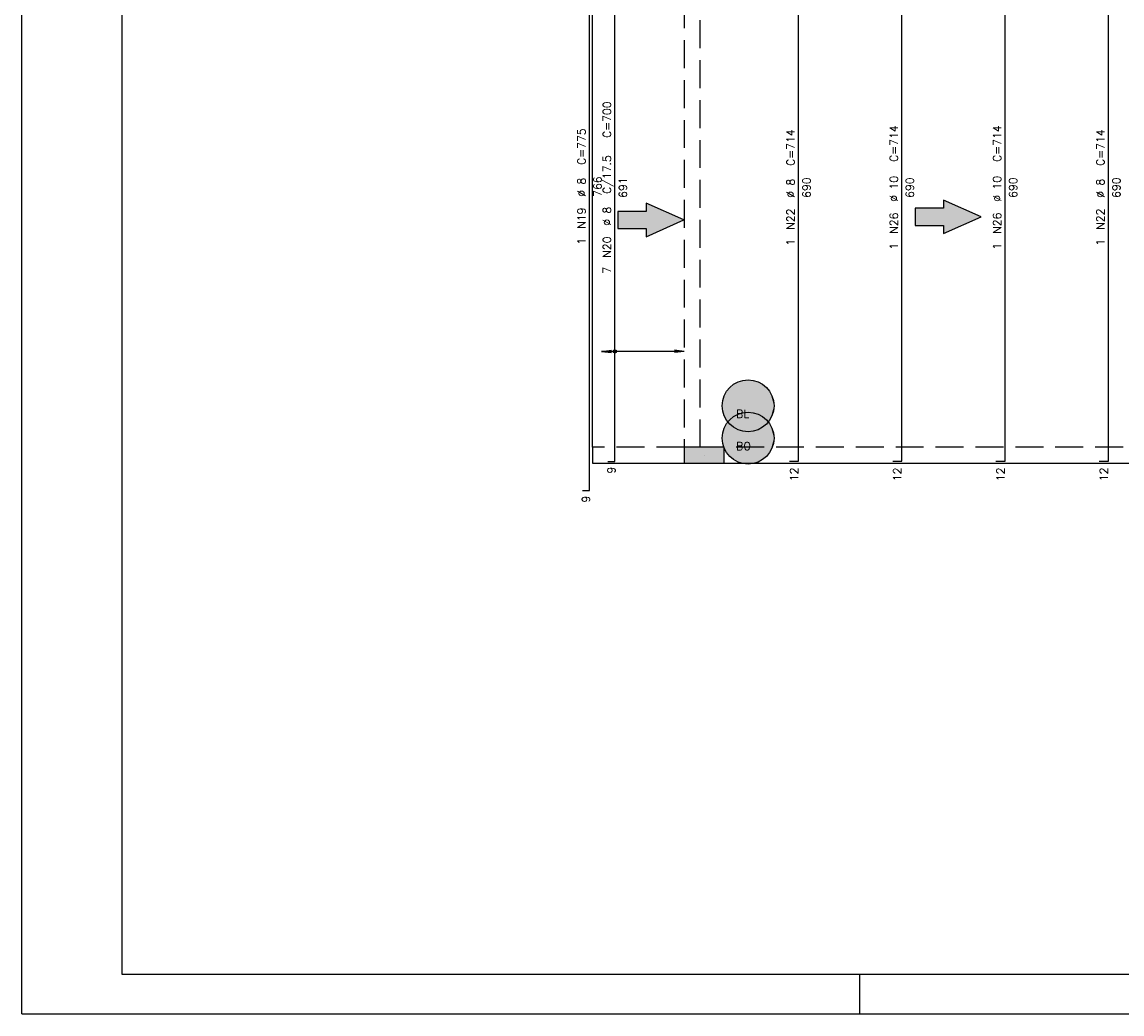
# Model space of a CAD drawing. Extents: x 0 to 119, y 0 to 84.
# Tile 1 of 15: x 0 to 28, y 0 to 25. Entities that reach past the tile are written whole.
import ezdxf

# ---------------------------------------------------------------- set-up
doc = ezdxf.new("R2010")
doc.units = 0
doc.header["$MEASUREMENT"] = 0
doc.linetypes.add('ESTILO_TQS_0001', pattern=[1, 0.7, -0.3])
for name, color, linetype in [('1', 1, 'CONTINUOUS'), ('2', 2, 'CONTINUOUS'), ('6', 6, 'CONTINUOUS'), ('8', 8, 'CONTINUOUS'), ('9', 9, 'CONTINUOUS')]:
    doc.layers.add(name, color=color, linetype=linetype)
doc.styles.get("Standard").update_dxf_attribs({"font": 'ROMANS.SHX'})

msp = doc.modelspace()

# ---------------------------------------------------------------- linework, layer by layer
at = {"layer": '1', "linetype": 'Continuous'}
for p, q in [((0, 0), (0, 84.099998)), ((14.3, 14.2), (14.3, 27.4)), ((17.1, 14), (17.1, 14)), ((21, 0), (21, 1)), ((0, 0), (118.900002, 0))]:
    msp.add_line(p, q, dxfattribs=at)
for points in [[(14.3, 14.2), (14.3, 13.8)], [(14.3, 13.8), (16.6, 13.8)], [(17.6, 13.8), (28.6, 13.8)]]:
    msp.add_lwpolyline(points, dxfattribs=at)
at = {"layer": '2', "linetype": 'Continuous'}
for p, q in [((14.528125, 16.604), (14.775986, 16.636632)), ((16.6, 16.604), (14.528125, 16.604)), ((14.528125, 16.604), (14.775986, 16.571369)), ((14.528125, 16.604), (14.528125, 16.604)), ((16.6, 16.604), (16.352139, 16.636632)), ((16.6, 16.604), (16.352139, 16.571369)), ((16.6, 16.604), (16.6, 16.604))]:
    msp.add_line(p, q, dxfattribs=at)
msp.add_lwpolyline([(17.6, 13.8), (17.6, 14.2), (16.6, 14.2), (16.6, 13.8), (17.6, 13.8)], dxfattribs=at)
for radius in [0.041625, 0.02075]:
    msp.add_circle((14.862875, 16.604), radius, dxfattribs=at)
at = {"layer": '6', "linetype": 'Continuous'}
for p, q in [((14.225375, 13.115), (14.225375, 28.435)), ((14.862875, 13.84), (14.862875, 27.66)), ((19.466, 13.85), (19.466, 27.65)), ((22.054, 13.85), (22.054, 27.65)), ((24.642, 13.85), (24.642, 27.65)), ((27.23, 13.85), (27.23, 27.65)), ((14.682875, 13.84), (14.862875, 13.84)), ((19.236, 13.85), (19.466, 13.85)), ((21.824, 13.85), (22.054, 13.85)), ((24.412, 13.85), (24.642, 13.85)), ((27, 13.85), (27.23, 13.85)), ((14.045375, 13.115), (14.225375, 13.115))]:
    msp.add_line(p, q, dxfattribs=at)
at = {"layer": '6', "linetype": 'ESTILO_TQS_0001'}
for points in [[(16.6, 27.4), (16.6, 14.2)], [(17, 14.2), (17, 27.4)], [(16.6, 14.2), (14.3, 14.2)], [(28.6, 14.2), (17.6, 14.2)]]:
    msp.add_lwpolyline(points, dxfattribs=at)
at = {"layer": '6', "linetype": 'Continuous'}
for points in [[(14.93553, 19.681752), (15.647463, 19.681752), (15.647463, 19.475944), (16.58872, 19.89703), (15.647463, 20.318115), (15.647463, 20.112308), (14.93553, 20.112308), (14.93553, 19.681752)], [(22.388067, 19.759722), (23.1, 19.759722), (23.1, 19.553915), (24.041258, 19.975), (23.1, 20.396085), (23.1, 20.190278), (22.388067, 20.190278), (22.388067, 19.759722)]]:
    msp.add_lwpolyline(points, dxfattribs=at)
for centre in [(18.2, 15.24), (18.2, 14.43)]:
    msp.add_circle(centre, 0.65, dxfattribs=at)
at = {"layer": '8', "linetype": 'Continuous'}
for p, q in [((2.5, 83.099998), (2.5, 1)), ((2.5, 1), (117.900002, 1))]:
    msp.add_line(p, q, dxfattribs=at)
at = {"layer": '9', "linetype": 'Continuous'}
for points in [[(15.647463, 20.112308), (16.58872, 19.89703), (15.647463, 20.318115)], [(23.1, 19.759722), (23.1, 20.190278), (22.388067, 20.190278)], [(23.1, 19.759722), (22.388067, 20.190278), (22.388067, 19.759722)], [(23.1, 20.190278), (24.041258, 19.975), (23.1, 20.396085)], [(23.1, 19.759722), (24.041258, 19.975), (23.1, 20.190278)], [(15.647463, 19.681752), (15.647463, 20.112308), (14.93553, 20.112308)], [(15.647463, 19.681752), (14.93553, 20.112308), (14.93553, 19.681752)], [(15.647463, 19.681752), (16.58872, 19.89703), (15.647463, 20.112308)], [(15.647463, 19.681752), (15.647463, 19.475944), (16.58872, 19.89703)], [(23.1, 19.759722), (23.1, 19.553915), (24.041258, 19.975)], [(18.85, 15.24), (17.825158, 15.77103), (17.75634, 15.715043)], [(18.85, 15.24), (17.900958, 15.817125), (17.825158, 15.77103)], [(18.85, 15.24), (17.982328, 15.85247), (17.900958, 15.817125)], [(18.85, 15.24), (18.067754, 15.876405), (17.982328, 15.85247)], [(18.85, 15.24), (18.155642, 15.888485), (18.067754, 15.876405)], [(18.85, 15.24), (18.244358, 15.888485), (18.155642, 15.888485)], [(18.85, 15.24), (18.332246, 15.876405), (18.244358, 15.888485)], [(18.85, 15.24), (18.417672, 15.85247), (18.332246, 15.876405)], [(18.85, 15.24), (18.499042, 15.817125), (18.417672, 15.85247)], [(18.85, 15.24), (18.574842, 15.77103), (18.499042, 15.817125)], [(18.85, 15.24), (18.64366, 15.715043), (18.574842, 15.77103)], [(18.85, 15.24), (17.603813, 15.498961), (17.574104, 15.415368)], [(18.85, 15.24), (17.644627, 15.57773), (17.603813, 15.498961)], [(18.85, 15.24), (17.695788, 15.650207), (17.644627, 15.57773)], [(18.85, 15.24), (17.75634, 15.715043), (17.695788, 15.650207)], [(18.85, 15.24), (18.704212, 15.650207), (18.64366, 15.715043)], [(18.85, 15.24), (18.755373, 15.57773), (18.704212, 15.650207)], [(18.85, 15.24), (18.796187, 15.498961), (18.755373, 15.57773)], [(18.85, 15.24), (18.825896, 15.415368), (18.796187, 15.498961)], [(18.85, 15.24), (17.556054, 15.328508), (17.55, 15.24)], [(18.85, 15.24), (17.55, 15.24), (17.556054, 15.151492)], [(18.85, 15.24), (17.574104, 15.415368), (17.556054, 15.328508)], [(18.85, 15.24), (17.556054, 15.151492), (17.574104, 15.064632)], [(18.85, 15.24), (17.574104, 15.064632), (17.603813, 14.981039)], [(18.85, 15.24), (17.603813, 14.981039), (17.644627, 14.90227)], [(18.85, 15.24), (17.644627, 14.90227), (17.695788, 14.829793)], [(18.85, 15.24), (17.695788, 14.829793), (17.75634, 14.764957)], [(18.85, 15.24), (17.75634, 14.764957), (17.825158, 14.70897)], [(18.85, 15.24), (17.825158, 14.70897), (17.900958, 14.662875)], [(18.85, 15.24), (17.900958, 14.662875), (17.982328, 14.62753)], [(18.85, 15.24), (17.982328, 14.62753), (18.067754, 14.603595)], [(18.85, 15.24), (18.067754, 14.603595), (18.155642, 14.591515)], [(18.85, 15.24), (18.155642, 14.591515), (18.244358, 14.591515)], [(18.85, 15.24), (18.244358, 14.591515), (18.332246, 14.603595)], [(18.85, 15.24), (18.332246, 14.603595), (18.417672, 14.62753)], [(18.85, 15.24), (18.417672, 14.62753), (18.499042, 14.662875)], [(18.85, 15.24), (18.499042, 14.662875), (18.574842, 14.70897)], [(18.85, 15.24), (18.574842, 14.70897), (18.64366, 14.764957)], [(18.85, 15.24), (18.64366, 14.764957), (18.704212, 14.829793)], [(18.85, 15.24), (18.704212, 14.829793), (18.755373, 14.90227)], [(18.85, 15.24), (18.755373, 14.90227), (18.796187, 14.981039)], [(18.85, 15.24), (18.796187, 14.981039), (18.825896, 15.064632)], [(18.85, 15.24), (18.843946, 15.328508), (18.825896, 15.415368)], [(18.85, 15.24), (18.825896, 15.064632), (18.843946, 15.151492)], [(18.85, 15.24), (18.843946, 15.151492), (18.85, 15.24)], [(18.85, 14.43), (17.75634, 14.905043), (17.695788, 14.840207)], [(18.85, 14.43), (17.825158, 14.96103), (17.75634, 14.905043)], [(18.85, 14.43), (17.900958, 15.007125), (17.825158, 14.96103)], [(18.85, 14.43), (17.982328, 15.04247), (17.900958, 15.007125)], [(18.85, 14.43), (18.067754, 15.066405), (17.982328, 15.04247)], [(18.85, 14.43), (18.155642, 15.078485), (18.067754, 15.066405)], [(18.85, 14.43), (18.244358, 15.078485), (18.155642, 15.078485)], [(18.85, 14.43), (18.332246, 15.066405), (18.244358, 15.078485)], [(18.85, 14.43), (18.417672, 15.04247), (18.332246, 15.066405)], [(18.85, 14.43), (18.499042, 15.007125), (18.417672, 15.04247)], [(18.85, 14.43), (18.574842, 14.96103), (18.499042, 15.007125)], [(18.85, 14.43), (18.64366, 14.905043), (18.574842, 14.96103)], [(18.85, 14.43), (18.704212, 14.840207), (18.64366, 14.905043)], [(18.85, 14.43), (17.603813, 14.688961), (17.574104, 14.605368)], [(18.85, 14.43), (17.644627, 14.76773), (17.603813, 14.688961)], [(18.85, 14.43), (17.695788, 14.840207), (17.644627, 14.76773)], [(18.85, 14.43), (18.755373, 14.76773), (18.704212, 14.840207)], [(18.85, 14.43), (18.796187, 14.688961), (18.755373, 14.76773)], [(18.85, 14.43), (18.825896, 14.605368), (18.796187, 14.688961)], [(18.85, 14.43), (17.556054, 14.518508), (17.55, 14.43)], [(18.85, 14.43), (17.55, 14.43), (17.556054, 14.341492)], [(18.85, 14.43), (17.574104, 14.605368), (17.556054, 14.518508)], [(18.85, 14.43), (17.556054, 14.341492), (17.574104, 14.254632)], [(18.85, 14.43), (17.574104, 14.254632), (17.603813, 14.171039)], [(18.85, 14.43), (17.603813, 14.171039), (17.644627, 14.09227)], [(18.85, 14.43), (17.644627, 14.09227), (17.695788, 14.019793)], [(18.85, 14.43), (17.695788, 14.019793), (17.75634, 13.954957)], [(18.85, 14.43), (17.75634, 13.954957), (17.825158, 13.89897)], [(18.85, 14.43), (17.825158, 13.89897), (17.900958, 13.852875)], [(18.85, 14.43), (17.900958, 13.852875), (17.982328, 13.81753)], [(18.85, 14.43), (17.982328, 13.81753), (18.067754, 13.793595)], [(18.85, 14.43), (18.067754, 13.793595), (18.155642, 13.781515)], [(18.85, 14.43), (18.155642, 13.781515), (18.244358, 13.781515)], [(18.85, 14.43), (18.244358, 13.781515), (18.332246, 13.793595)], [(18.85, 14.43), (18.332246, 13.793595), (18.417672, 13.81753)], [(18.85, 14.43), (18.417672, 13.81753), (18.499042, 13.852875)], [(18.85, 14.43), (18.499042, 13.852875), (18.574842, 13.89897)], [(18.85, 14.43), (18.574842, 13.89897), (18.64366, 13.954957)], [(18.85, 14.43), (18.64366, 13.954957), (18.704212, 14.019793)], [(18.85, 14.43), (18.704212, 14.019793), (18.755373, 14.09227)], [(18.85, 14.43), (18.755373, 14.09227), (18.796187, 14.171039)], [(18.85, 14.43), (18.796187, 14.171039), (18.825896, 14.254632)], [(18.85, 14.43), (18.843946, 14.518508), (18.825896, 14.605368)], [(18.85, 14.43), (18.825896, 14.254632), (18.843946, 14.341492)], [(18.85, 14.43), (18.843946, 14.341492), (18.85, 14.43)], [(17.6, 13.8), (17.6, 14.2), (16.6, 14.2)], [(17.6, 13.8), (16.6, 14.2), (16.6, 13.8)], [(17.6, 13.8), (16.6, 13.8), (17.6, 13.8)]]:
    msp.add_solid(points, dxfattribs=at)

# ---------------------------------------------------------------- texts
at = {"layer": '2', "linetype": 'Continuous'}
for s, p in [('C=700', (14.762875, 21.95)), ('C=714', (21.954, 21.35)), ('C=714', (24.542, 21.35)), ('C=775', (14.125375, 21.275)), ('C=714', (19.366, 21.25)), ('C=714', (27.13, 21.25)), ('C/17.5', (14.762875, 20.55)), ('%%c 8', (14.125375, 20.475)), ('766', (14.525375, 20.475)), ('691', (15.162875, 20.45)), ('%%c 8', (19.366, 20.45)), ('690', (19.766, 20.45)), ('%%c 10', (21.954, 20.35)), ('690', (22.354, 20.45)), ('%%c 10', (24.542, 20.35)), ('690', (24.942, 20.45)), ('%%c 8', (27.13, 20.45)), ('690', (27.53, 20.45)), ('N19', (14.125375, 19.675)), ('%%c 8', (14.762875, 19.75)), ('N22', (19.366, 19.65)), ('N22', (27.13, 19.65)), ('N26', (21.954, 19.55)), ('N26', (24.542, 19.55)), ('1', (14.125375, 19.275)), ('N20', (14.762875, 18.95)), ('1', (19.366, 19.25)), ('1', (27.13, 19.25)), ('1', (21.954, 19.15)), ('1', (24.542, 19.15)), ('7', (14.762875, 18.55)), ('9', (14.872875, 13.54)), ('12', (19.451, 13.35)), ('12', (22.039, 13.35)), ('12', (24.627, 13.35)), ('12', (27.215, 13.35)), ('9', (14.235375, 12.815))]:
    msp.add_text(s, height=0.2, rotation=90, dxfattribs=at).set_placement(p)
at = {"layer": '6', "linetype": 'Continuous'}
for s, p in [('BL ', (17.9, 14.94)), ('BO ', (17.9, 14.13))]:
    msp.add_text(s, height=0.2, dxfattribs=at).set_placement(p)

doc.saveas('drawing.dxf')
